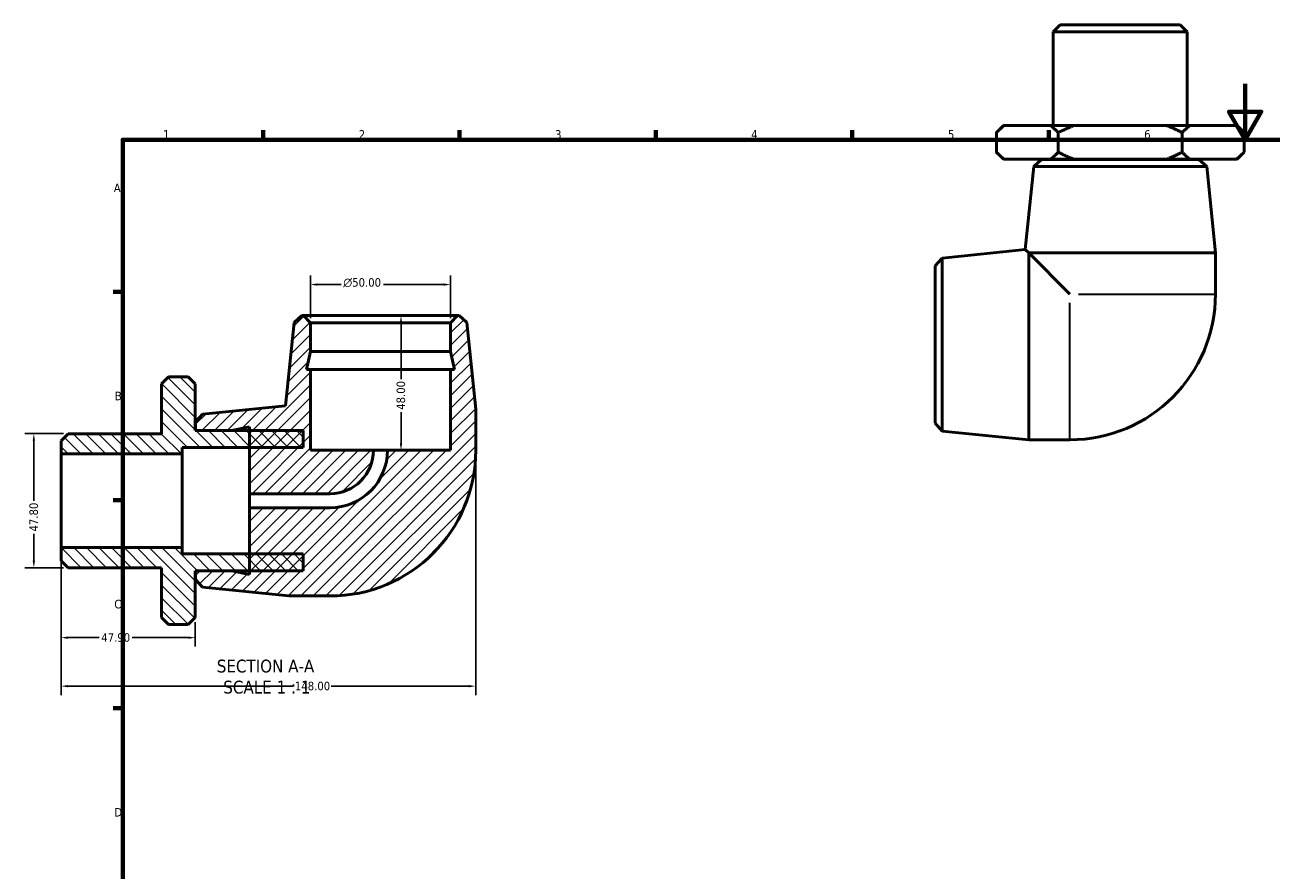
# Model space of a CAD drawing. Header units: millimetres. Extents: x -63 to 901, y -54 to 615.
# Tile 2 of 3: x -15 to 430, y 314 to 615. Entities that reach past the tile are written whole.
import ezdxf

# ---------------------------------------------------------------- set-up
doc = ezdxf.new("R2010")
doc.units = ezdxf.units.MM
for name, color, linetype, lineweight in [('Border (ANSI)', 7, 'Continuous', 70), ('Dimension (ANSI)', 7, 'Continuous', 25), ('Hatch (ANSI)', 7, 'Continuous', 18), ('Symbol (ANSI)', 7, 'Continuous', 25), ('Visible (ANSI)', 7, 'Continuous', 50), ('Visible Narrow (ANSI)', 7, 'Continuous', 35)]:
    doc.layers.add(name, color=color, linetype=linetype, lineweight=lineweight)
doc.styles.add('Label Text (ANSI)', font='tahoma.ttf')
doc.styles.add('Note Text (ANSI)', font='tahoma.ttf')
doc.dimstyles.new('Default - mm (ANSI)', dxfattribs={"dimtxt": 3.048, "dimasz": 2.5, "dimexe": 3.175, "dimexo": 1.6002, "dimgap": 0.8, "dimtad": 0, "dimtoh": 1, "dimrnd": 1e-08, "dimzin": 4, "dimdsep": 46, "dimtxsty": 'Note Text (ANSI)', "dimcen": 0.09, "dimdle": 10, "dimclrd": 256, "dimclre": 256, "dimclrt": 256, "dimadec": 1, "dimazin": 1, "dimtfac": 1, "dimtofl": 0, "dimtmove": 0, "dimatfit": 3, "dimfxl": 1, "dimtolj": 1, "dimtzin": 4, "dimlwd": -1, "dimlwe": -1, "dimarcsym": 0})

# ---------------------------------------------------------------- blocks, each defined once
blk = doc.blocks.new('Borders Default Border')
at = {"layer": 'Border (ANSI)'}
for p, q in [((70.08, 574), (70.08, 577.45)), ((140.17, 574), (140.17, 577.45)), ((210.25, 574), (210.25, 577.45)), ((280.33, 574), (280.33, 577.45)), ((350.42, 574), (350.42, 577.45)), ((20, 519.75), (16.55, 519.75)), ((20, 445.5), (16.55, 445.5)), ((20, 371.25), (16.55, 371.25))]:
    blk.add_line(p, q, dxfattribs=at)
at = {"layer": 'Border (ANSI)', "flags": 128}
for points in [[(420.5, 594), (420.5, 574), (414.73, 584), (426.27, 584), (420.5, 574)], [(20, 20), (20, 574), (821, 574), (821, 20), (20, 20)]]:
    blk.add_lwpolyline(points, dxfattribs=at)
at = {"layer": 'Border (ANSI)', "color": 230, "true_color": 0xff0080, "char_height": 3.05, "attachment_point": 7, "style": 'Note Text (ANSI)'}
for s, insert in [('1', (34.35, 574.4)), ('2', (104.2, 574.4)), ('3', (174.26, 574.34)), ('4', (244.23, 574.4)), ('5', (314.48, 574.34)), ('6', (384.49, 574.34)), ('A', (16.78, 555.35)), ('B', (17.15, 481.1)), ('C', (16.95, 406.8)), ('D', (16.96, 332.6))]:
    blk.add_mtext(s, dxfattribs=dict(at, insert=insert))
blk = doc.blocks.new('*D7')
at = {"layer": 'Defpoints', "color": 0, "transparency": 16777216}
for p in [(86.96, 522.37), (86.96, 508.77), (136.96, 508.77)]:
    blk.add_point(p, dxfattribs=at)
at = {"layer": 'Dimension (ANSI)', "transparency": 16777216}
for p, q in [((86.96, 510.37), (86.96, 525.55)), ((136.96, 510.37), (136.96, 525.55)), ((89.46, 522.37), (97.89, 522.37)), ((134.46, 522.37), (113.03, 522.37))]:
    blk.add_line(p, q, dxfattribs=at)
for points in [[(89.46, 522.79), (89.46, 521.95), (86.96, 522.37)], [(134.46, 522.79), (134.46, 521.95), (136.96, 522.37)]]:
    blk.add_solid(points, dxfattribs=at)
at = {"layer": 'Dimension (ANSI)', "color": 230, "true_color": 0xff0080, "transparency": 16777216, "insert": (98.69, 524.66), "char_height": 3.048, "attachment_point": 1, "style": 'Note Text (ANSI)'}
blk.add_mtext('\\A1;\\fAIGDT|b0|i0;\\H3.0480;\\ln\\fTahoma|b0|i0;\\H3.0480;50.00', dxfattribs=at)
blk = doc.blocks.new('*D8')
at = {"layer": 'Defpoints', "color": 0, "transparency": 16777216}
for p in [(111.96, 511.27), (114.46, 463.27), (119.28, 463.27)]:
    blk.add_point(p, dxfattribs=at)
at = {"layer": 'Dimension (ANSI)', "transparency": 16777216}
for p, q in [((119.28, 508.77), (119.28, 488.66)), ((119.28, 465.77), (119.28, 476.89)), ((116.06, 463.27), (122.46, 463.27))]:
    blk.add_line(p, q, dxfattribs=at)
for points in [[(118.86, 508.77), (119.7, 508.77), (119.28, 511.27)], [(118.86, 465.77), (119.7, 465.77), (119.28, 463.27)]]:
    blk.add_solid(points, dxfattribs=at)
at = {"layer": 'Dimension (ANSI)', "color": 230, "true_color": 0xff0080, "transparency": 16777216, "insert": (117.69, 477.69), "char_height": 3.048, "attachment_point": 1, "rotation": 90, "style": 'Note Text (ANSI)'}
blk.add_mtext('\\A1;48.00', dxfattribs=at)
blk = doc.blocks.new('*D9')
at = {"layer": 'Defpoints', "color": 0, "transparency": 16777216}
for p in [(-2.04, 428.54), (45.86, 403.57), (-2.04, 396.41)]:
    blk.add_point(p, dxfattribs=at)
at = {"layer": 'Dimension (ANSI)', "transparency": 16777216}
for p, q in [((-2.04, 426.94), (-2.04, 393.23)), ((45.86, 401.97), (45.86, 393.23)), ((0.46, 396.41), (11.52, 396.41)), ((43.36, 396.41), (23.29, 396.41))]:
    blk.add_line(p, q, dxfattribs=at)
for points in [[(0.46, 396.83), (0.46, 395.99), (-2.04, 396.41)], [(43.36, 396.83), (43.36, 395.99), (45.86, 396.41)]]:
    blk.add_solid(points, dxfattribs=at)
at = {"layer": 'Dimension (ANSI)', "color": 230, "true_color": 0xff0080, "transparency": 16777216, "insert": (12.32, 398), "char_height": 3.048, "attachment_point": 1, "style": 'Note Text (ANSI)'}
blk.add_mtext('\\A1;47.90', dxfattribs=at)
blk = doc.blocks.new('*D10')
at = {"layer": 'Defpoints', "color": 0, "transparency": 16777216}
for p in [(145.96, 463.27), (-2.04, 428.54), (145.96, 379.11)]:
    blk.add_point(p, dxfattribs=at)
at = {"layer": 'Dimension (ANSI)', "transparency": 16777216}
for p, q in [((145.96, 461.67), (145.96, 375.93)), ((-2.04, 426.94), (-2.04, 375.93)), ((0.46, 379.11), (80.62, 379.11)), ((143.46, 379.11), (94.3, 379.11))]:
    blk.add_line(p, q, dxfattribs=at)
for points in [[(0.46, 379.52), (0.46, 378.69), (-2.04, 379.11)], [(143.46, 379.52), (143.46, 378.69), (145.96, 379.11)]]:
    blk.add_solid(points, dxfattribs=at)
at = {"layer": 'Dimension (ANSI)', "color": 230, "true_color": 0xff0080, "transparency": 16777216, "insert": (81.42, 380.7), "char_height": 3.048, "attachment_point": 1, "style": 'Note Text (ANSI)'}
blk.add_mtext('\\A1;148.00', dxfattribs=at)
blk = doc.blocks.new('*D11')
at = {"layer": 'Defpoints', "color": 0, "transparency": 16777216}
for p in [(0.46, 469.18), (-11.76, 421.37), (0.46, 421.37)]:
    blk.add_point(p, dxfattribs=at)
at = {"layer": 'Dimension (ANSI)', "transparency": 16777216}
for p, q in [((-1.14, 469.18), (-14.94, 469.18)), ((-11.76, 466.68), (-11.76, 445.25)), ((-11.76, 423.87), (-11.76, 433.48)), ((-1.14, 421.37), (-14.94, 421.37))]:
    blk.add_line(p, q, dxfattribs=at)
for points in [[(-12.18, 466.68), (-11.34, 466.68), (-11.76, 469.18)], [(-12.18, 423.87), (-11.34, 423.87), (-11.76, 421.37)]]:
    blk.add_solid(points, dxfattribs=at)
at = {"layer": 'Dimension (ANSI)', "color": 230, "true_color": 0xff0080, "transparency": 16777216, "insert": (-13.35, 434.28), "char_height": 3.048, "attachment_point": 1, "rotation": 90, "style": 'Note Text (ANSI)'}
blk.add_mtext('\\A1;47.80', dxfattribs=at)

msp = doc.modelspace()

# ---------------------------------------------------------------- hatches: boundary and pattern name
at = {"layer": 'Hatch (ANSI)'}
h = msp.add_hatch(dxfattribs=at)
h.set_pattern_fill('ANSI31', color=256, scale=25.4, style=0)
h.set_pattern_definition([(45, (0, 0), (-2.245064, 2.245064), [])])
edge = h.paths.add_edge_path()
edge.add_line((48.446, 476.128), (45.959, 473.374))
edge.add_line((45.959, 473.374), (45.959, 470.274))
edge.add_line((45.959, 470.274), (58.759, 470.274))
edge.add_line((58.759, 470.274), (65.159, 471.635))
edge.add_line((65.159, 471.635), (65.159, 470.274))
edge.add_line((65.159, 470.274), (65.159, 464.274))
edge.add_line((65.159, 464.274), (65.159, 447.774))
edge.add_line((65.159, 447.774), (93.959, 447.774))
edge.add_ellipse((93.959, 463.274), major_axis=(0, -15.5), ratio=1, start_angle=0, end_angle=90)
edge.add_line((109.459, 463.274), (86.959, 463.274))
edge.add_line((86.959, 463.274), (86.959, 492.074))
edge.add_line((86.959, 492.074), (85.598, 492.074))
edge.add_line((85.598, 492.074), (86.959, 498.474))
edge.add_line((86.959, 498.474), (86.959, 508.774))
edge.add_line((86.959, 508.774), (84.459, 511.274))
edge.add_line((84.459, 511.274), (83.859, 511.274))
edge.add_line((83.859, 511.274), (81.105, 508.787))
edge.add_line((81.105, 508.787), (78.082, 479.151))
edge.add_line((78.082, 479.151), (48.446, 476.128))
edge = h.paths.add_edge_path()
edge.add_line((45.959, 417.174), (48.446, 414.421))
edge.add_line((48.446, 414.421), (79.292, 411.274))
edge.add_line((79.292, 411.274), (93.959, 411.274))
edge.add_ellipse((93.959, 463.274), major_axis=(0, -52), ratio=1, start_angle=0, end_angle=90)
edge.add_line((145.959, 463.274), (145.959, 477.941))
edge.add_line((145.959, 477.941), (142.812, 508.787))
edge.add_line((142.812, 508.787), (140.059, 511.274))
edge.add_line((140.059, 511.274), (139.459, 511.274))
edge.add_line((139.459, 511.274), (136.959, 508.774))
edge.add_line((136.959, 508.774), (136.959, 498.474))
edge.add_line((136.959, 498.474), (138.319, 492.074))
edge.add_line((138.319, 492.074), (136.959, 492.074))
edge.add_line((136.959, 492.074), (136.959, 463.274))
edge.add_line((136.959, 463.274), (114.459, 463.274))
edge.add_ellipse((93.959, 463.274), major_axis=(20.5, 0), ratio=1, start_angle=270, end_angle=360, ccw=False)
edge.add_line((93.959, 442.774), (65.159, 442.774))
edge.add_line((65.159, 442.774), (65.159, 426.274))
edge.add_line((65.159, 426.274), (65.159, 420.274))
edge.add_line((65.159, 420.274), (65.159, 418.914))
edge.add_line((65.159, 418.914), (58.759, 420.274))
edge.add_line((58.759, 420.274), (45.959, 420.274))
edge.add_line((45.959, 420.274), (45.959, 417.174))
h = msp.add_hatch(dxfattribs=at)
h.set_pattern_fill('ANSI31', color=256, scale=25.4, angle=90.00021, style=0)
h.set_pattern_definition([(135.0002, (0, 0), (-2.245056, -2.245072), [])])
h.paths.add_polyline_path([(84.359, 420.274), (84.359, 426.274), (65.159, 426.274), (41.159, 426.274), (41.159, 428.543), (-2.041, 428.543), (-2.041, 423.873), (0.459, 421.373), (33.859, 421.373), (33.859, 403.574), (36.359, 401.074), (43.359, 401.074), (45.859, 403.574), (45.859, 420.274), (45.959, 420.274), (58.759, 420.274), (65.159, 420.274)])
h.paths.add_polyline_path([(84.359, 464.274), (84.359, 470.274), (65.159, 470.274), (58.759, 470.274), (45.959, 470.274), (45.859, 470.274), (45.859, 486.974), (43.359, 489.474), (36.359, 489.474), (33.859, 486.974), (33.859, 469.176), (0.459, 469.176), (-2.041, 466.676), (-2.041, 462.005), (41.159, 462.005), (41.159, 464.274), (65.159, 464.274)])

# ---------------------------------------------------------------- linework, layer by layer
at = {"layer": 'Visible (ANSI)'}
for p, q in [((354.544, 614.982), (352.044, 612.482)), ((354.544, 614.982), (397.347, 614.982)), ((397.347, 614.982), (399.847, 612.482)), ((399.847, 612.482), (352.044, 612.482)), ((352.044, 612.482), (352.044, 579.082)), ((399.847, 612.482), (399.847, 579.082)), ((334.246, 579.082), (331.746, 576.582)), ((334.246, 579.082), (334.524, 579.082)), ((334.524, 579.082), (351.067, 579.082)), ((351.067, 579.082), (359.403, 579.082)), ((359.403, 579.082), (392.488, 579.082)), ((392.488, 579.082), (400.824, 579.082)), ((400.824, 579.082), (417.367, 579.082)), ((417.367, 579.082), (417.646, 579.082)), ((417.646, 579.082), (420.146, 576.582)), ((331.746, 569.582), (331.746, 576.582)), ((353.846, 569.582), (353.846, 576.582)), ((398.046, 569.582), (398.046, 576.582)), ((420.146, 576.582), (420.146, 569.582)), ((334.246, 567.082), (331.746, 569.582)), ((417.646, 567.082), (420.146, 569.582)), ((334.524, 567.082), (334.246, 567.082)), ((351.067, 567.082), (334.524, 567.082)), ((347.846, 566.982), (345.092, 564.495)), ((347.846, 566.982), (404.046, 566.982)), ((350.946, 567.082), (350.946, 566.982)), ((359.403, 567.082), (351.067, 567.082)), ((392.488, 567.082), (359.403, 567.082)), ((400.824, 567.082), (392.488, 567.082)), ((417.367, 567.082), (400.824, 567.082)), ((400.946, 567.082), (400.946, 566.982)), ((404.046, 566.982), (406.799, 564.495)), ((417.646, 567.082), (417.367, 567.082)), ((345.092, 564.495), (342.069, 534.859)), ((406.799, 564.495), (345.092, 564.495)), ((406.799, 564.495), (409.946, 533.649)), ((312.433, 531.836), (342.069, 534.859)), ((342.069, 534.859), (343.279, 533.649)), ((309.946, 529.082), (312.433, 531.836)), ((312.433, 531.836), (312.433, 470.129)), ((343.279, 533.649), (409.946, 533.649)), ((343.279, 533.649), (357.946, 518.982)), ((343.279, 466.982), (343.279, 533.649)), ((409.946, 533.649), (409.946, 518.982)), ((309.946, 472.882), (309.946, 529.082)), ((81.105, 508.787), (78.082, 479.151)), ((83.859, 511.274), (81.105, 508.787)), ((84.459, 511.274), (83.859, 511.274)), ((86.959, 508.774), (84.459, 511.274)), ((139.459, 511.274), (84.459, 511.274)), ((86.959, 498.474), (86.959, 508.774)), ((86.959, 508.774), (136.959, 508.774)), ((139.459, 511.274), (136.959, 508.774)), ((136.959, 508.774), (136.959, 498.474)), ((140.059, 511.274), (139.459, 511.274)), ((142.812, 508.787), (140.059, 511.274)), ((145.959, 477.941), (142.812, 508.787)), ((85.598, 492.074), (86.959, 498.474)), ((86.959, 498.474), (136.959, 498.474)), ((136.959, 498.474), (138.319, 492.074)), ((36.359, 489.474), (33.859, 486.974)), ((43.359, 489.474), (36.359, 489.474)), ((45.859, 486.974), (43.359, 489.474)), ((86.959, 492.074), (85.598, 492.074)), ((86.959, 463.274), (86.959, 492.074)), ((86.959, 492.074), (136.959, 492.074)), ((138.319, 492.074), (136.959, 492.074)), ((136.959, 492.074), (136.959, 463.274)), ((33.859, 486.974), (33.859, 469.176)), ((45.859, 470.274), (45.859, 486.974)), ((48.446, 476.128), (45.959, 473.374)), ((78.082, 479.151), (48.446, 476.128)), ((145.959, 463.274), (145.959, 477.941)), ((45.959, 473.374), (45.959, 470.274)), ((58.759, 470.274), (65.159, 471.635)), ((65.159, 471.635), (65.159, 447.774)), ((309.946, 472.882), (312.433, 470.129)), ((0.459, 469.176), (-2.041, 466.676)), ((33.859, 469.176), (0.459, 469.176)), ((84.359, 470.274), (45.859, 470.274)), ((45.959, 470.274), (58.759, 470.274)), ((84.359, 464.274), (84.359, 470.274)), ((312.433, 470.129), (343.279, 466.982)), ((343.279, 466.982), (357.946, 466.982)), ((-2.041, 466.676), (-2.041, 462.005)), ((41.159, 462.005), (41.159, 464.274)), ((41.159, 464.274), (84.359, 464.274)), ((109.459, 463.274), (86.959, 463.274)), ((109.459, 463.274), (114.459, 463.274)), ((136.959, 463.274), (114.459, 463.274)), ((-2.041, 462.005), (41.159, 462.005)), ((-2.041, 428.543), (-2.041, 462.005)), ((41.159, 428.543), (41.159, 462.005)), ((65.159, 447.774), (93.959, 447.774)), ((65.159, 442.774), (65.159, 447.774)), ((93.959, 442.774), (65.159, 442.774)), ((65.159, 442.774), (65.159, 418.914)), ((41.159, 428.543), (-2.041, 428.543)), ((-2.041, 428.543), (-2.041, 423.873)), ((41.159, 426.274), (41.159, 428.543)), ((-2.041, 423.873), (0.459, 421.373)), ((84.359, 426.274), (41.159, 426.274)), ((84.359, 420.274), (84.359, 426.274)), ((0.459, 421.373), (33.859, 421.373)), ((33.859, 421.373), (33.859, 403.574)), ((45.859, 403.574), (45.859, 420.274)), ((45.859, 420.274), (84.359, 420.274)), ((58.759, 420.274), (45.959, 420.274)), ((45.959, 420.274), (45.959, 417.174)), ((65.159, 418.914), (58.759, 420.274)), ((45.959, 417.174), (48.446, 414.421)), ((48.446, 414.421), (79.292, 411.274)), ((79.292, 411.274), (93.959, 411.274)), ((33.859, 403.574), (36.359, 401.074)), ((36.359, 401.074), (43.359, 401.074)), ((43.359, 401.074), (45.859, 403.574))]:
    msp.add_line(p, q, dxfattribs=at)
for centre, radius in [((357.946, 518.982), 52), ((93.959, 463.274), 52), ((93.959, 463.274), 20.5), ((93.959, 463.274), 15.5)]:
    msp.add_arc(centre, radius, 270, 0, dxfattribs=at)
for points in [[(331.746, 576.582), (333.175, 578.012), (334.524, 579.082)], [(351.067, 579.082), (352.416, 578.012), (353.846, 576.582)], [(353.846, 576.582), (356.705, 578.012), (359.403, 579.082)], [(392.488, 579.082), (395.186, 578.012), (398.046, 576.582)], [(398.046, 576.582), (399.475, 578.012), (400.824, 579.082)], [(417.367, 579.082), (418.716, 578.012), (420.146, 576.582)], [(334.524, 567.082), (333.175, 568.153), (331.746, 569.582)], [(353.846, 569.582), (352.416, 568.153), (351.067, 567.082)], [(359.403, 567.082), (356.705, 568.153), (353.846, 569.582)], [(398.046, 569.582), (395.186, 568.153), (392.488, 567.082)], [(400.824, 567.082), (399.475, 568.153), (398.046, 569.582)], [(420.146, 569.582), (418.716, 568.153), (417.367, 567.082)]]:
    msp.add_rational_spline(points, [1, 1.00209933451, 1], degree=2, dxfattribs=at)
at = {"layer": 'Visible Narrow (ANSI)'}
for p, q in [((361.112, 518.982), (409.753, 518.982)), ((357.946, 467.175), (357.946, 515.816))]:
    msp.add_line(p, q, dxfattribs=at)

# ---------------------------------------------------------------- block references
msp.add_blockref('Borders Default Border', (0, 0))

# ---------------------------------------------------------------- texts
at = {"layer": 'Symbol (ANSI)', "char_height": 4.572, "attachment_point": 7, "style": 'Label Text (ANSI)'}
for s, insert in [('SECTION A-A', (53.534, 383.91)), ('SCALE 1 : 1', (55.853, 376.397))]:
    msp.add_mtext(s, dxfattribs=dict(at, insert=insert))

# ---------------------------------------------------------------- dimensions: what is measured, and where the dimension line sits
at = {"layer": 'Dimension (ANSI)'}
dim = msp.add_linear_dim(base=(86.959, 522.371), p1=(136.959, 508.774), p2=(86.959, 508.774), angle=180, text='\\fAIGDT|b0|i0;\\H3.0480;\\ln\\fTahoma|b0|i0;\\H3.0480;<>', dimstyle='Default - mm (ANSI)', override={"dimtoh": 0, "dimdec": 2, "dimtp": 0, "dimtm": 0, "dimtdec": 2, "dimatfit": 1}, dxfattribs=at)
dim.commit()
dim.dimension.update_dxf_attribs({"geometry": '*D7', "text_midpoint": (105.459, 522.371), "dimtype": 160})
for base, p1, p2, angle, override, picture, middle in [((119.28, 463.274), (111.959, 511.274), (114.459, 463.274), 270, {"dimtoh": 0, "dimdec": 2, "dimse1": 1, "dimtp": 0, "dimtm": 0, "dimtdec": 2, "dimatfit": 1}, '*D8', (119.28, 482.774)), ((-11.761, 421.373), (0.459, 469.176), (0.459, 421.373), 90, {"dimtoh": 0, "dimdec": 2, "dimtp": 0, "dimtm": 0, "dimtdec": 2, "dimatfit": 1}, '*D11', (-11.761, 439.369)), ((145.959, 379.107), (-2.041, 428.543), (145.959, 463.274), 180, {"dimtoh": 0, "dimdec": 2, "dimtp": 0, "dimtm": 0, "dimtdec": 2, "dimatfit": 1}, '*D10', (87.459, 379.107))]:
    dim = msp.add_linear_dim(base=base, p1=p1, p2=p2, angle=angle, dimstyle='Default - mm (ANSI)', override=override, dxfattribs=at)
    dim.commit()
    dim.dimension.update_dxf_attribs({"geometry": picture, "text_midpoint": middle, "dimtype": 160})
dim = msp.add_linear_dim(base=(-2.041, 396.409), p1=(45.859, 403.574), p2=(-2.041, 428.543), dimstyle='Default - mm (ANSI)', override={"dimtoh": 0, "dimdec": 2, "dimtp": 0, "dimtm": 0, "dimtdec": 2, "dimatfit": 1}, dxfattribs=at)
dim.commit()
dim.dimension.update_dxf_attribs({"geometry": '*D9', "text_midpoint": (17.409, 396.409), "dimtype": 160})

doc.saveas('drawing.dxf')
